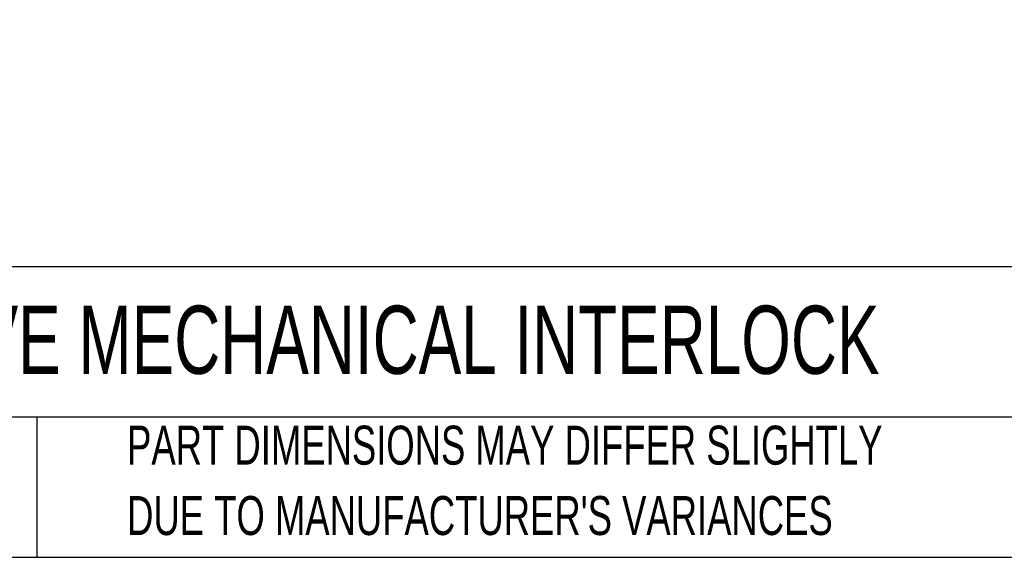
# Model space of a CAD drawing. Header units: inches. Extents: x 1.5 to 64.5, y 1.5 to 49.5.
# Tile 2 of 20: x 11.6 to 24.3, y 1.5 to 8.4. Entities that reach past the tile are written whole.
import ezdxf

# ---------------------------------------------------------------- set-up
doc = ezdxf.new("R2010")
doc.units = ezdxf.units.IN
doc.header["$LTSCALE"] = 6
doc.header["$MEASUREMENT"] = 0
doc.layers.add('DIMENSIONS', color=140, linetype='Continuous', lineweight=25)
doc.layers.add('TEXT', color=140, linetype='Continuous', lineweight=25)
doc.styles.add('SLDTEXTSTYLE0', font='TXT', dxfattribs={"width": 0.7})
doc.dimstyles.new('SLDDIMSTYLE0', dxfattribs={"dimtxt": 0.509766, "dimasz": 0.78, "dimexe": 0, "dimexo": 0.0625, "dimgap": 0.127441, "dimtad": 0, "dimtih": 1, "dimtoh": 1, "dimrnd": 1e-09, "dimzin": 12, "dimdsep": 46, "dimtxsty": 'SLDTEXTSTYLE0', "dimsah": 1, "dimcen": 0.09, "dimadec": 0, "dimazin": 3, "dimtfac": 1, "dimtofl": 0, "dimtmove": 0, "dimatfit": 3, "dimfxl": 0, "dimfrac": 2, "dimtolj": 1, "dimtzin": 12, "dimarcsym": 0})

# ---------------------------------------------------------------- blocks, each defined once
blk = doc.blocks.new('SW_NOTE_0_3')
at = {"layer": 'TEXT', "color": 0, "char_height": 0.5, "attachment_point": 1, "style": 'SLDTEXTSTYLE0'}
for s, insert in [('PART DIMENSIONS MAY DIFFER SLIGHTLY', (0, 0.645)), ("DUE TO MANUFACTURER'S VARIANCES", (0, -0.258))]:
    blk.add_mtext(s, dxfattribs=dict(at, insert=insert))
blk = doc.blocks.new('_D_11')
at = {"layer": 'DIMENSIONS'}
for p, q in [((13.469, 10.677), (9.049, 10.677)), ((9.799, 8.556), (9.799, 10.677)), ((11.997, 8.556), (9.049, 8.556)), ((9.799, 7.057), (9.799, 8.556)), ((5.865, 7.057), (5.694, 7.057)), ((5.694, 7.057), (5.694, 6.247)), ((7.38, 7.057), (7.551, 7.057)), ((7.551, 7.057), (7.551, 6.247)), ((8.299, 7.057), (9.799, 7.057)), ((5.694, 6.247), (5.865, 6.247)), ((7.551, 6.247), (7.38, 6.247))]:
    blk.add_line(p, q, dxfattribs=at)
for points in [[(9.799, 10.677), (9.679, 9.897), (9.919, 9.897)], [(9.799, 8.556), (9.919, 9.336), (9.679, 9.336)]]:
    blk.add_solid(points, dxfattribs=at)
at = {"layer": 'DIMENSIONS', "char_height": 0.5, "attachment_point": 1, "style": 'SLDTEXTSTYLE0'}
for s, insert in [('2.12', (5.865, 7.816)), ('53.9', (5.865, 6.892))]:
    blk.add_mtext(s, dxfattribs=dict(at, insert=insert))

msp = doc.modelspace()

# ---------------------------------------------------------------- linework, layer by layer
at = {"layer": 'TEXT'}
for p, q in [((64.5, 5.227), (1.5, 5.227)), ((64.5, 3.3), (1.5, 3.3)), ((11.861, 3.3), (11.861, 1.5)), ((1.5, 1.5), (64.5, 1.5))]:
    msp.add_line(p, q, dxfattribs=at)

# ---------------------------------------------------------------- block references
msp.add_blockref('SW_NOTE_0_3', (13.02, 2.544), dxfattribs=at)

# ---------------------------------------------------------------- texts
at = {"layer": 'TEXT', "insert": (1.882, 4.729), "char_height": 0.875, "attachment_point": 1, "style": 'SLDTEXTSTYLE0'}
msp.add_mtext('BRYANT PIN AND SLEEVE MECHANICAL INTERLOCK', dxfattribs=at)

# ---------------------------------------------------------------- dimensions: what is measured, and where the dimension line sits
at = {"layer": 'DIMENSIONS'}
dim = msp.add_linear_dim(base=(9.799, 10.677), p1=(12.297, 8.556), p2=(13.769, 10.677), angle=90, dimstyle='SLDDIMSTYLE0', dxfattribs=at)
dim.commit()
dim.dimension.update_dxf_attribs({"geometry": '_D_11', "text_midpoint": (9.799, 7.057), "dimtype": 160})

doc.saveas('drawing.dxf')
